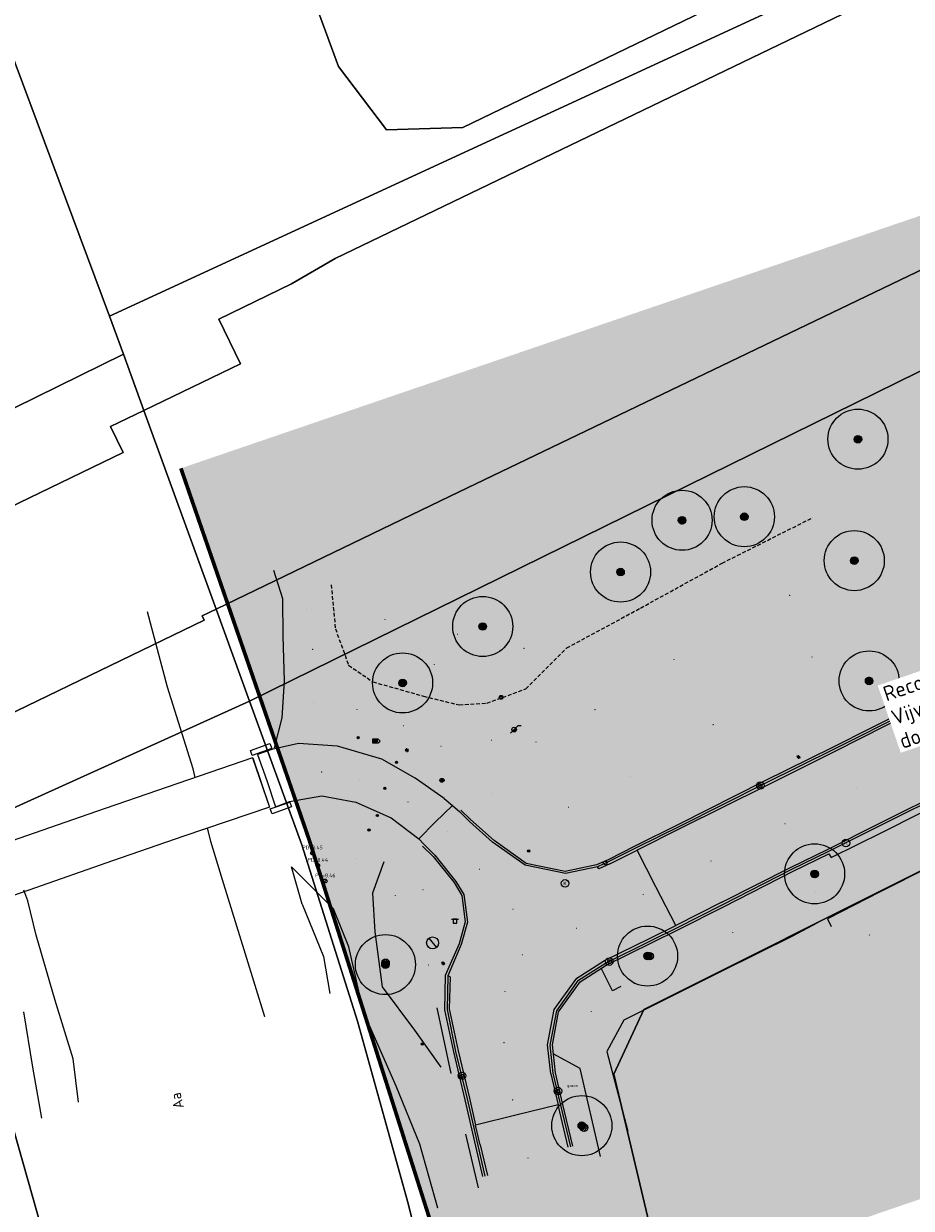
# Model space of a CAD drawing. Header units: metres. Extents: x 163628 to 168255, y 402691 to 405367.
# Tile 67 of 256: x 165191 to 165250, y 403731 to 403809. Entities that reach past the tile are written whole.
import ezdxf
from ezdxf.enums import TextEntityAlignment as Align

# ---------------------------------------------------------------- set-up
doc = ezdxf.new("R2010")
doc.units = ezdxf.units.M
doc.linetypes.add('X-CA190022.004-UO-DTM inmeting_v0.1$0$DASHED2', pattern=[0.375, 0.25, -0.125])
doc.linetypes.add('X-CA190022.004-UO-TXT_Tekst 1op200_v0.1$0$AL-DETAILS', pattern=[5.2, 2, -1.2, 2])
for name, color, linetype, lineweight in [('X-CA190022.004-UO-DTM inmeting_v0.1$0$B-ME-KW-KUNSTWERK_BRUG_FIETSBRUG-G', 170, 'Continuous', 18), ('X-CA190022.004-UO-DTM inmeting_v0.1$0$B-WE-AL-AANPIJLING-T18', 246, 'Continuous', 0), ('X-CA190022.004-UO-DTM inmeting_v0.1$0$B-WE-AL-TOPOGRAFIE_CULTUURGRENS-G', 246, 'X-CA190022.004-UO-DTM inmeting_v0.1$0$DASHED2', 0), ('X-CA190022.004-UO-DTM inmeting_v0.1$0$B-WE-GR-BOOM-S', 246, 'Continuous', 0), ('X-CA190022.004-UO-DTM inmeting_v0.1$0$B-WE-GW-TALUD_KRUIN-G', 246, 'Continuous', 0), ('X-CA190022.004-UO-DTM inmeting_v0.1$0$B-WE-GW-TALUD_TEEN-G', 246, 'Continuous', 0), ('X-CA190022.004-UO-DTM inmeting_v0.1$0$B-WE-IE-MEUBILAIR_WEGMEUBILAIR-S', 246, 'Continuous', 0), ('X-CA190022.004-UO-DTM inmeting_v0.1$0$B-WE-IE-TERREINAFSCHEIDING_NATUURLIJK_HAAG-G', 246, 'X-CA190022.004-UO-DTM inmeting_v0.1$0$IE-TERREINAFSCHEIDING-NATUURLIJK-HAAG', 0), ('X-CA190022.004-UO-DTM inmeting_v0.1$0$B-WE-MO-ONDERZOEK_PEILBUIS-S', 246, 'Continuous', 0), ('X-CA190022.004-UO-DTM inmeting_v0.1$0$B-WE-OG-HOOGTEPUNT-S', 246, 'Continuous', 0), ('X-CA190022.004-UO-DTM inmeting_v0.1$0$B-WE-RI-HWA_KOLK-S', 246, 'Continuous', 0), ('X-CA190022.004-UO-DTM inmeting_v0.1$0$B-WE-RI-PUTDEKSELHOOGTE-T25', 246, 'Continuous', 0), ('X-CA190022.004-UO-DTM inmeting_v0.1$0$B-WE-VH-KANTOPSLUITING_ACHTERKANTBAND-G', 246, 'Continuous', 0), ('X-CA190022.004-UO-DTM inmeting_v0.1$0$B-WE-VH-KANTOPSLUITING_VOORKANTBAND-G', 246, 'Continuous', 0), ('X-CA190022.004-UO-DTM inmeting_v0.1$0$B-WE-VH-VERHARDING_ASFALT-G', 246, 'Continuous', 0), ('X-CA190022.004-UO-DTM inmeting_v0.1$0$B-WE-VH-VERHARDING_BETON-G', 246, 'Continuous', 0), ('X-CA190022.004-UO-DTM inmeting_v0.1$0$B-WE-VH-VERHARDING_KLINKERS-G', 246, 'Continuous', 0), ('X-CA190022.004-UO-DTM inmeting_v0.1$0$B-WE-VH-VERHARDING_TEGELS-G', 246, 'Continuous', 0), ('X-CA190022.004-UO-DTM inmeting_v0.1$0$B-WE-VW-VERKEERSTEKEN_BORD-S', 246, 'Continuous', 0), ('X-CA190022.004-UO-DTM inmeting_v0.1$0$B-XX-AL-INFORMATIEBORD-S', 246, 'Continuous', 0), ('X-CA190022.004-UO-DTM inmeting_v0.1$0$wegmeubilair', 246, 'Continuous', 0), ('X-CA190022.004-UO-DWM_Beplanting$0$B-WE-GR-BOOM-S AFKOMSTIG UIT BGT', 252, 'Continuous', 0), ('X-CA190022.004-UO-KAD_Percelen$0$B-WE-KG-GRENS_PERCEEL-GV', 150, 'Continuous', 9), ('X-CA190022.004-UO-TXT_Tekst 1op200_v0.1$0$X-XX-AL-T35', 7, 'Continuous', 35), ('X-CA190022.004-UO-TXT_Tekst 1op200_v0.1$0$X-XX-AL-VERWIJZING_DETAIL-G', 7, 'X-CA190022.004-UO-TXT_Tekst 1op200_v0.1$0$AL-DETAILS', 0), ('X-CA190022.004-UO-WHM_Putten en kolken combi_v0.1$0$KOLK BGT', 252, 'Continuous', 0), ('X-CA190022.004-UO-WHM_Putten en kolken combi_v0.1$0$PUTRAND ONDERLEGGER GEMEENTE', 252, 'Continuous', 25)]:
    doc.layers.add(name, color=color, linetype=linetype, lineweight=lineweight)
doc.layers.add('X-CA190022.004-UO-DTM inmeting_v0.1$0$X-XX-AL-MEETPUNT-S', color=246, linetype='Continuous', lineweight=0, plot=False)
doc.layers.add('X-CA190022.004-UO-DWM_Beplanting$0$B-WE-GR-BOOM-S AFKOMSTIG UIT BOMENBESTAND GEMEENTE', color=252, linetype='Continuous')
doc.layers.add('X-CA190022.004-UO-DWM_Beplanting$0$N-GV-GR-GRAS-A-200', color=7, linetype='Continuous')
doc.layers.add('X-CA190022.004-UO-TXT_Tekst 1op200_v0.1$0$X-XX-AL-VERWIJZING-V', color=253, linetype='Continuous', lineweight=0, transparency=0.5)
doc.styles.add('X-CA190022.004-UO-DTM inmeting_v0.1$0$ISOCPEUR 9 PT', font='isocpeur.ttf', dxfattribs={"height": 2.4402})
doc.styles.add('X-CA190022.004-UO-DTM inmeting_v0.1$0$NLCS-ISO', font='isocpeur.ttf', dxfattribs={"height": 2.5})
doc.styles.add('X-CA190022.004-UO-TXT_Tekst 1op200_v0.1$0$NLCS-ISO-M200-T35', font='NLCS-ISO.ttf', dxfattribs={"height": 0.7})
doc.styles.add('X-CA190022.004-UO-WHM_Putten en kolken combi_v0.1$0$ISOCPEUR 9 PT', font='isocpeur.ttf', dxfattribs={"height": 2.4402})
doc.linetypes.add('X-CA190022.004-UO-DTM inmeting_v0.1$0$IE-TERREINAFSCHEIDING-NATUURLIJK-HAAG', pattern='A,7,-1.5,[67,NLCS.SHX,S=0.75,R=45,X=0,Y=0],-1.5', length=10)

# ---------------------------------------------------------------- blocks, each defined once
blk = doc.blocks.new('X-CA190022.004-UO-DTM inmeting_v0.1$0$boom')
h = blk.add_hatch()
h.set_pattern_fill('ANSI31', color=256, scale=0.13)
h.paths.add_polyline_path([(-1, 0, 1), (1, 0, 1)])
blk.add_circle((0, 0), 1)
blk = doc.blocks.new('X-CA190022.004-UO-DTM inmeting_v0.1$0$B-SIE-WEG_LICHTMAST-SO')
at = {"ltscale": 0.1}
for p, q in [((-0.33, 0.19), (-0.67, 0.39)), ((0, 0.39), (0, 0.77)), ((0.33, 0.19), (0.67, 0.39)), ((-0.33, -0.19), (-0.67, -0.39)), ((0, -0.39), (0, -0.77)), ((0.33, -0.19), (0.67, -0.39))]:
    blk.add_line(p, q, dxfattribs=at)
at = {"flags": 128}
for points in [[(-0.35, 0.15), (0.35, 0.15)], [(-0.35, -0.15), (0.35, -0.15)]]:
    blk.add_lwpolyline(points, dxfattribs=at)
at = {"ltscale": 0.1}
blk.add_circle((0, 0), 0.386, dxfattribs=at)
at = {"style": 'X-CA190022.004-UO-DTM inmeting_v0.1$0$NLCS-ISO'}
blk.add_attdef('TYPE', text='', height=0.549, dxfattribs=at).set_placement((0, 0.77), align=Align.BOTTOM_CENTER)
blk = doc.blocks.new('X-CA190022.004-UO-DTM inmeting_v0.1$0$punt')
at = {"color": 0, "lineweight": -2}
blk.add_line((0, 0), (0, 0), dxfattribs=at)
blk = doc.blocks.new('X-CA190022.004-UO-DTM inmeting_v0.1$0$kolk 1.03')
at = {"layer": 'X-CA190022.004-UO-DTM inmeting_v0.1$0$B-WE-RI-HWA_KOLK-S'}
blk.add_circle((0, 0), 0.25, dxfattribs=at)
at = {"layer": 'X-CA190022.004-UO-DTM inmeting_v0.1$0$B-WE-RI-HWA_KOLK-S', "insert": (0, 0), "char_height": 0.244, "attachment_point": 5, "style": 'X-CA190022.004-UO-DTM inmeting_v0.1$0$ISOCPEUR 9 PT'}
blk.add_mtext_dynamic_manual_height_columns('K', width=0.2523, gutter_width=12.2, heights=[0], dxfattribs=at)
blk = doc.blocks.new('X-CA190022.004-UO-DTM inmeting_v0.1$0$SOG-HOOGTEPUNT-SO')
for p, q in [((-0.5, 0), (0.5, 0)), ((0, 0.5), (0, -0.5))]:
    blk.add_line(p, q)
blk = doc.blocks.new('X-CA190022.004-UO-DTM inmeting_v0.1$0$SVW-VERKEERSTEKEN_BORD_ANWB-SO')
blk.add_line((-2.75, 0), (2.75, 0))
at = {"flags": 128}
blk.add_lwpolyline([(-1.5, 0), (-1.5, -3), (1.5, -3), (1.5, 0)], close=True, dxfattribs=at)
at = {"style": 'X-CA190022.004-UO-DTM inmeting_v0.1$0$NLCS-ISO'}
blk.add_attdef('AANTAL', text='', height=2.5, dxfattribs=at).set_placement((0, -1.5), align=Align.MIDDLE)
blk = doc.blocks.new('X-CA190022.004-UO-DTM inmeting_v0.1$0$SIE-WEG_PAAL_ALGEMEEN_TYPE_01')
h = blk.add_hatch(color=256)
edge = h.paths.add_edge_path()
edge.add_arc((0, 0), 0.188, 0, 360)
at = {"ltscale": 0.5}
blk.add_circle((0, 0), 0.188, dxfattribs=at)
blk = doc.blocks.new('X-CA190022.004-UO-DTM inmeting_v0.1$0$putdeksel 1.03')
at = {"layer": 'X-CA190022.004-UO-DTM inmeting_v0.1$0$B-WE-RI-PUTDEKSELHOOGTE-T25', "flags": 128}
blk.add_lwpolyline([(-0.18, -0.18), (0.18, 0.18)], dxfattribs=at)
at = {"layer": 'X-CA190022.004-UO-DTM inmeting_v0.1$0$B-WE-RI-PUTDEKSELHOOGTE-T25'}
blk.add_circle((0, 0), 0.25, dxfattribs=at)
blk = doc.blocks.new('X-CA190022.004-UO-DTM inmeting_v0.1$0$Putdeksel 1.04')
at = {"layer": 'X-CA190022.004-UO-DTM inmeting_v0.1$0$B-WE-RI-PUTDEKSELHOOGTE-T25'}
blk.add_blockref('X-CA190022.004-UO-DTM inmeting_v0.1$0$putdeksel 1.03', (0, 0), dxfattribs=at)
blk = doc.blocks.new('X-CA190022.004-UO-DTM inmeting_v0.1$0$Brouwers informatiebord')
at = {"layer": 'X-CA190022.004-UO-DTM inmeting_v0.1$0$wegmeubilair', "color": 141}
for p, q in [((-0.56, 0.37), (-0.56, -0.38)), ((-0.33, -0.38), (-0.33, 0.37)), ((-0.33, 0.37), (0.04, -0.38)), ((0.04, -0.38), (0.04, 0.37)), ((0.28, 0.37), (0.28, -0.38)), ((0.28, 0.37), (0.64, 0.37)), ((0.28, 0), (0.58, 0))]:
    blk.add_line(p, q, dxfattribs=at)
blk.add_lwpolyline([(-0.76, -0.5), (0.74, -0.5), (1.24, 0), (0.74, 0.5), (-0.76, 0.5), (-0.76, -0.5)], dxfattribs=at)
blk = doc.blocks.new('X-CA190022.004-UO-DTM inmeting_v0.1$0$SIE-WEG_VERKEERSBORD_PAAL')
blk.add_line((-0.3, 0), (0.3, 0))
for radius in [0.2, 0.0745]:
    blk.add_circle((0, 0), radius)
at = {"style": 'X-CA190022.004-UO-DTM inmeting_v0.1$0$NLCS-ISO'}
blk.add_attdef('VERKEERSBORD', (0.2, 0.2), '', height=0.4, dxfattribs=at)
blk = doc.blocks.new('X-CA190022.004-UO-DTM inmeting_v0.1$0$SIE-WEG_AFVALBAK_TYPE_01')
for radius in [0.25, 0.156]:
    blk.add_circle((0, 0), radius)
blk = doc.blocks.new('X-CA190022.004-UO-DTM inmeting_v0.1$0$SMO-BODEM_PEILBUIS_1FILTER_HANDMATIG-SO')
blk.add_hatch(color=256).paths.add_polyline_path([(-1.06, -1.07, 0.666398), (1.5, 0, 0.198311), (1.06, 1.06)])
at = {"color": 0, "linetype": 'Continuous'}
blk.add_line((2.56, 2.56), (4.57, 2.56), dxfattribs=at)
at = {"color": 0, "linetype": 'Continuous', "flags": 128}
for points in [[(-1.06, -1.07), (2.56, 2.56)], [(-2.34, -2.35), (-1.06, -1.07)]]:
    blk.add_lwpolyline(points, dxfattribs=at)
at = {"color": 0, "linetype": 'Continuous'}
blk.add_circle((0, 0), 1.5, dxfattribs=at)
at = {"style": 'X-CA190022.004-UO-DTM inmeting_v0.1$0$NLCS-ISO'}
blk.add_attdef('NR', (2.93, -1.54), '', height=2.5, dxfattribs=at)
blk = doc.blocks.new('X-CA190022.004-UO-DWM_Beplanting$0$SGR-BOOM_01-SO')
at = {"linetype": 'ByBlock', "lineweight": 18}
h = blk.add_hatch(color=0, dxfattribs=at)
h.dxf.hatch_style = 1
edge = h.paths.add_edge_path()
edge.add_arc((0, 0), 0.25, 0, 360)
at = {"color": 0, "linetype": 'ByBlock', "lineweight": 18}
for radius in [2, 0.25]:
    blk.add_circle((0, 0), radius, dxfattribs=at)
blk = doc.blocks.new('X-CA190022.004-UO-DWM_Beplanting$0$IMGEOBoom')
at = {"transparency": 33554457}
h = blk.add_hatch(color=256, dxfattribs=at)
h.dxf.hatch_style = 1
edge = h.paths.add_edge_path()
edge.add_arc((0, 0), 100, 0, 360)
edge = h.paths.add_edge_path(flags=17)
edge.add_arc((0, 0), 12.5, 0, 360)
h = blk.add_hatch()
h.set_pattern_fill('ANGLE', color=256)
h.set_pattern_definition([(0, (0, 0), (0, 6.985), [5.08, -1.905]), (90, (0, 0), (-6.985, 4e-16), [5.08, -1.905])])
edge = h.paths.add_edge_path(flags=17)
edge.add_arc((0, 0), 12.5, 0, 360)
at = {"layer": 'X-CA190022.004-UO-DWM_Beplanting$0$N-GV-GR-GRAS-A-200'}
h = blk.add_hatch(color=256, dxfattribs=at)
h.dxf.hatch_style = 1
edge = h.paths.add_edge_path(flags=17)
edge.add_arc((0, 0), 12.5, 0, 360)
at = {"xscale": 50, "yscale": 50, "zscale": 50}
blk.add_blockref('X-CA190022.004-UO-DWM_Beplanting$0$SGR-BOOM_01-SO', (0, 0), dxfattribs=at)
blk = doc.blocks.new('X-CA190022.004-UO-WHM_Putten en kolken combi_v0.1$0$IMGEOKolk')
blk.add_circle((0, 0), 0.25)
at = {"insert": (0, 0), "char_height": 0.244, "attachment_point": 5, "style": 'X-CA190022.004-UO-WHM_Putten en kolken combi_v0.1$0$ISOCPEUR 9 PT'}
blk.add_mtext_dynamic_manual_height_columns('K', width=0.25229, gutter_width=12.201, heights=[0], dxfattribs=at)
blk = doc.blocks.new('X-CA190022.004-UO-WHM_Putten en kolken combi_v0.1$0$B-SRI-PUT_BETON-SO')
at = {"flags": 128}
blk.add_lwpolyline([(-1.29, 1.53), (1.29, -1.53)], dxfattribs=at)
blk.add_circle((0, 0), 2)

msp = doc.modelspace()

# ---------------------------------------------------------------- hatches: boundary and pattern name
at = {"layer": 'X-CA190022.004-UO-TXT_Tekst 1op200_v0.1$0$X-XX-AL-VERWIJZING-V'}
h = msp.add_hatch(color=256, dxfattribs=at)
h.dxf.hatch_style = 1
h.paths.add_polyline_path([(165302.209, 403758.452), (165298.044, 403756.354), (165275.564, 403800.976), (165285.905, 403806.186), (165285.128, 403808.459), (165201.445, 403779.876), (165209.977, 403755.179), (165220.83, 403721.042), (165305.15, 403749.843)])

# ---------------------------------------------------------------- linework, layer by layer
at = {"layer": 'X-CA190022.004-UO-DTM inmeting_v0.1$0$B-ME-KW-KUNSTWERK_BRUG_FIETSBRUG-G'}
for points in [[(165206.204, 403760.615, 9.242), (165200.542, 403758.659, 9.334), (165195.76, 403757.018, 9.36), (165190.21, 403755.091, 9.331), (165185.837, 403753.562, 9.249)], [(165206.204, 403760.615, 9.242), (165207.335, 403757.322, 9.239)], [(165207.335, 403757.322, 9.239), (165201.64, 403755.4, 9.294), (165196.89, 403753.74, 9.334), (165191.331, 403751.796, 9.322), (165186.946, 403750.29, 9.25)], [(165204.515, 403750.368, 0), (165204.515, 403750.368, 0)]]:
    msp.add_polyline3d(points, dxfattribs=at)
at = {"layer": 'X-CA190022.004-UO-DTM inmeting_v0.1$0$B-WE-AL-TOPOGRAFIE_CULTUURGRENS-G'}
for p, q in [((165237.489, 403773.566, 8.992), (165243.506, 403776.59, 9.015)), ((165232.048, 403770.573, 9.089), (165237.489, 403773.566, 8.992)), ((165211.451, 403772.118, 9.405), (165211.733, 403769.196, 9.151)), ((165227.142, 403767.923, 9.099), (165232.048, 403770.573, 9.089)), ((165211.733, 403769.196, 9.151), (165212.614, 403766.769, 9.053)), ((165224.424, 403765.205, 9.069), (165227.142, 403767.923, 9.099)), ((165212.614, 403766.769, 9.053), (165214.229, 403765.666, 9.056)), ((165214.229, 403765.666, 9.056), (165217.593, 403764.712, 9.031)), ((165221.822, 403764.24, 9.068), (165224.424, 403765.205, 9.069)), ((165217.593, 403764.712, 9.031), (165219.985, 403764.131, 9.01)), ((165219.985, 403764.131, 9.01), (165221.822, 403764.24, 9.068))]:
    msp.add_line(p, q, dxfattribs=at)
at = {"layer": 'X-CA190022.004-UO-DTM inmeting_v0.1$0$B-WE-GW-TALUD_KRUIN-G'}
for points in [[(165207.678, 403761.265, 9.144), (165208.193, 403763.268, 8.957), (165208.347, 403765.734, 8.849), (165208.251, 403768.7, 8.995), (165208.224, 403771.184, 9.204), (165207.638, 403773.064, 9.355)], [(165209.51, 403750.863, 8.336), (165208.817, 403753.341, 8.425)], [(165214.952, 403753.679, 8.808), (165214.212, 403751.589, 8.81), (165214.367, 403749.022, 8.791), (165214.857, 403745.354, 8.654), (165216.998, 403742.482, 8.787), (165218.747, 403740.02, 8.841)], [(165209.51, 403750.863, 8.336), (165210.942, 403747.375, 8.19), (165211.363, 403744.927, 8.161)], [(165190.963, 403743.705, 7.941), (165191.565, 403740.028, 8.016), (165192.165, 403736.627, 7.973)]]:
    msp.add_polyline3d(points, dxfattribs=at)
at = {"layer": 'X-CA190022.004-UO-DTM inmeting_v0.1$0$B-WE-GW-TALUD_TEEN-G'}
for points in [[(165202.258, 403759.882, 6.93), (165200.553, 403765.304, 6.865), (165199.226, 403770.321, 6.926)], [(165202.402, 403759.297, 6.862), (165202.258, 403759.882, 6.862)], [(165203.445, 403755.048, 6.862), (165203.222, 403755.954, 6.862)], [(165207.038, 403743.362, 6.889), (165205.75, 403747.548, 6.885), (165204.218, 403752.475, 6.914), (165203.445, 403755.048, 6.863)], [(165218.546, 403730.623, 8.303), (165217.349, 403734.895, 8.395), (165215.79, 403738.757, 8.341), (165213.594, 403743.705, 8.218), (165212.617, 403748.032, 8.355), (165211.602, 403750.555, 8.449), (165208.817, 403753.341, 8.425)], [(165191.265, 403751.09, 6.862), (165190.993, 403751.807, 6.862)], [(165194.621, 403737.69, 6.979), (165194.265, 403740.579, 6.911), (165193.085, 403744.46, 6.947), (165191.812, 403748.802, 6.884), (165191.265, 403751.09, 6.862)]]:
    msp.add_polyline3d(points, dxfattribs=at)
at = {"layer": 'X-CA190022.004-UO-DTM inmeting_v0.1$0$B-WE-IE-TERREINAFSCHEIDING_NATUURLIJK_HAAG-G'}
for p, q in [((165219.432, 403739.601, 8.903), (165218.507, 403743.956, 8.962)), ((165221.266, 403731.98, 8.852), (165220.414, 403735.557, 8.886))]:
    msp.add_line(p, q, dxfattribs=at)
at = {"layer": 'X-CA190022.004-UO-DTM inmeting_v0.1$0$B-WE-VH-KANTOPSLUITING_ACHTERKANTBAND-G'}
for points in [[(165249.807, 403763.804, 8.99), (165244.887, 403761.305, 8.998), (165240.241, 403759.035, 8.978), (165234.624, 403756.197, 8.967), (165231.661, 403754.731, 8.955), (165229.889, 403753.826, 8.944), (165229.125, 403753.487, 8.93), (165227.023, 403753.046, 8.949), (165224.446, 403753.575, 9.006), (165222.314, 403755.106, 9.052), (165220.739, 403756.51, 9.08), (165220.093, 403757.117, 8.999)], [(165227.552, 403734.755, 9.016), (165226.862, 403737.611, 9.001), (165226.392, 403739.634, 8.989), (165226.182, 403741.495, 8.977), (165226.593, 403743.702, 8.979), (165228.031, 403745.703, 8.967), (165229.767, 403746.816, 8.97), (165232.834, 403748.319, 8.983), (165234.536, 403749.168, 8.973), (165237.622, 403750.7, 8.97), (165242.224, 403753.063, 9.041), (165244.585, 403754.212, 9.014), (165244.742, 403753.963, 9.012), (165248.167, 403755.655, 8.978), (165252.99, 403758.097, 8.993), (165252.895, 403758.343, 8.984)], [(165217.533, 403754.726, 8.984), (165218.249, 403754.034, 9.071), (165219.647, 403752.309, 9.04), (165220.156, 403751.436, 9.026), (165220.375, 403749.696, 9.004), (165219.978, 403748.22, 8.995), (165219.048, 403746.129, 8.987), (165219.006, 403743.823, 8.961), (165219.589, 403741.038, 8.94), (165220.36, 403737.842, 8.929), (165221.069, 403734.751, 8.933), (165221.518, 403732.731, 8.937)]]:
    msp.add_polyline3d(points, dxfattribs=at)
at = {"layer": 'X-CA190022.004-UO-DTM inmeting_v0.1$0$B-WE-VH-KANTOPSLUITING_VOORKANTBAND-G'}
for points in [[(165249.896, 403763.677, 8.888), (165244.954, 403761.18, 8.88), (165240.32, 403758.899, 8.828), (165234.688, 403756.056, 8.822), (165231.758, 403754.612, 8.837), (165229.945, 403753.711, 8.837), (165229.178, 403753.353, 8.879), (165227.044, 403752.905, 8.902), (165224.372, 403753.47, 8.95), (165222.201, 403754.987, 8.978), (165220.662, 403756.375, 9.006), (165220.026, 403757.015, 9.002)], [(165227.41, 403734.723, 8.901), (165226.717, 403737.571, 8.888), (165226.241, 403739.616, 8.892), (165226.025, 403741.484, 8.894), (165226.468, 403743.77, 8.895), (165227.93, 403745.818, 8.891), (165229.711, 403746.938, 8.855), (165232.766, 403748.453, 8.853), (165234.462, 403749.29, 8.859), (165237.535, 403750.835, 8.87), (165242.132, 403753.197, 8.913), (165244.551, 403754.37, 8.894), (165247.962, 403756.083, 8.877), (165252.824, 403758.488, 8.902)], [(165217.65, 403754.833, 8.999), (165217.291, 403755.22, 9.011)], [(165217.65, 403754.833, 8.999), (165218.356, 403754.132, 8.985), (165219.744, 403752.377, 8.962), (165220.294, 403751.501, 8.956), (165220.539, 403749.657, 8.933), (165220.106, 403748.186, 8.902), (165219.223, 403746.09, 8.871), (165219.174, 403743.845, 8.868), (165219.736, 403741.07, 8.846), (165220.509, 403737.904, 8.805), (165221.224, 403734.798, 8.82), (165221.674, 403732.77, 8.802)], [(165243.78, 403749.594, 9.022), (165242.175, 403748.743, 8.978), (165237.455, 403746.416, 8.948), (165230.93, 403743.136, 9.021), (165229.817, 403741.057, 9.002), (165231.2, 403735.766, 9.05)]]:
    msp.add_polyline3d(points, dxfattribs=at)
at = {"layer": 'X-CA190022.004-UO-DTM inmeting_v0.1$0$B-WE-VH-VERHARDING_ASFALT-G'}
for points in [[(165249.988, 403763.547, 8.914), (165245.023, 403761.051, 8.913), (165240.368, 403758.73, 8.896), (165234.73, 403755.931, 8.88)], [(165218.974, 403757.892, 9.025), (165217.044, 403759.254, 9.098), (165214.814, 403760.528, 9.131), (165211.862, 403761.388, 9.154), (165209.277, 403761.559, 9.142), (165207.505, 403761.166, 9.171), (165206.55, 403760.834, 9.226), (165207.159, 403759.1, 9.235), (165207.749, 403757.353, 9.231), (165208.678, 403757.696, 9.202), (165210.825, 403758.067, 9.138), (165213.091, 403757.649, 9.083), (165215.456, 403756.62, 9.033)], [(165237.471, 403750.992, 8.898), (165242.085, 403753.328, 8.932), (165244.49, 403754.497, 8.922), (165247.902, 403756.211, 8.914), (165252.703, 403758.614, 8.923)], [(165218.974, 403757.892, 9.025), (165219.535, 403757.443, 9.01)], [(165219.535, 403757.443, 9.01), (165218.368, 403756.323, 9.03), (165217.291, 403755.22, 9.011)], [(165219.535, 403757.443, 9.01), (165220.026, 403757.015, 9.002)], [(165215.456, 403756.62, 9.033), (165217.291, 403755.22, 9.011)], [(165234.73, 403755.931, 8.88), (165231.818, 403754.457, 8.891)], [(165226.08, 403739.575, 8.927), (165225.862, 403741.514, 8.927), (165226.306, 403743.855, 8.928), (165227.817, 403745.948, 8.913), (165229.661, 403747.107, 8.898), (165232.7, 403748.611, 8.883), (165234.403, 403749.437, 8.879), (165233.071, 403752.028, 8.955), (165231.818, 403754.457, 8.891)], [(165229.996, 403753.555, 8.893), (165231.818, 403754.457, 8.891)], [(165229.263, 403753.219, 8.901), (165229.178, 403753.353, 8.879)], [(165229.996, 403753.555, 8.893), (165229.263, 403753.219, 8.901)], [(165237.471, 403750.992, 8.898), (165234.403, 403749.437, 8.879)], [(165219.364, 403746.035, 8.887), (165219.223, 403746.09, 8.871)], [(165219.364, 403746.035, 8.887), (165219.319, 403743.892, 8.89), (165219.902, 403741.106, 8.893), (165220.662, 403737.956, 8.875)], [(165226.08, 403739.575, 8.927), (165226.559, 403737.502, 8.913)], [(165220.662, 403737.956, 8.875), (165221.066, 403736.149, 8.851)], [(165227.225, 403734.69, 8.912), (165226.559, 403737.502, 8.913), (165223.746, 403736.825, 8.96), (165221.066, 403736.149, 8.851)], [(165221.374, 403734.837, 8.859), (165221.066, 403736.149, 8.851)], [(165221.374, 403734.837, 8.859), (165221.855, 403732.812, 8.843)]]:
    msp.add_polyline3d(points, dxfattribs=at)
at = {"layer": 'X-CA190022.004-UO-DTM inmeting_v0.1$0$B-WE-VH-VERHARDING_BETON-G'}
for points in [[(165206.19, 403760.762, 9.337), (165206.076, 403761.104, 9.335), (165207.369, 403761.556, 9.327), (165207.492, 403761.22, 9.321)], [(165208.698, 403757.657, 9.325), (165208.811, 403757.334, 9.33), (165207.526, 403756.882, 9.333), (165207.384, 403757.211, 9.327)]]:
    msp.add_polyline3d(points, close=True, dxfattribs=at)
msp.add_polyline3d([(165206.226, 403760.605, 9.238), (165207.349, 403757.329, 9.239)], dxfattribs=at)
at = {"layer": 'X-CA190022.004-UO-DTM inmeting_v0.1$0$B-WE-VH-VERHARDING_KLINKERS-G'}
msp.add_polyline3d([(165251.349, 403753.014, 9.115), (165251.222, 403753.298, 9.097), (165247.999, 403751.69, 9.055), (165244.492, 403749.898, 9.062), (165244.754, 403749.373, 9.086)], dxfattribs=at)
at = {"layer": 'X-CA190022.004-UO-DTM inmeting_v0.1$0$B-WE-VH-VERHARDING_TEGELS-G'}
for points in [[(165230.734, 403745.393, 8.974), (165230.187, 403745.094, 8.991), (165229.427, 403746.599, 8.968)], [(165229.374, 403734.077, 9.037), (165228.03, 403739.92, 9.016), (165226.223, 403740.897, 8.979)]]:
    msp.add_polyline3d(points, dxfattribs=at)
at = {"layer": 'X-CA190022.004-UO-KAD_Percelen$0$B-WE-KG-GRENS_PERCEEL-GV', "flags": 128}
for points in [[(165235.09, 403972.87), (165235.48, 403970.98), (165224.8, 403961.76), (165163.18, 403968.04), (165128.08, 403946.12), (165189.77, 403851.96), (165196.73, 403847.93), (165211.94, 403806.63), (165215.14, 403802.41), (165220.21, 403802.55), (165323.1, 403852.205), (165302.032, 403912.162), (165301.54, 403912.16), (165294.09, 403915.29), (165292.14, 403917.077), (165285.14, 403923.49), (165257.54, 403955.9), (165250.16, 403971.34)], [(165198.984, 403783.721), (165203.794, 403770.499), (165219.371, 403778.022), (165261.19, 403798.093), (165312.395, 403823.042), (165377.01, 403853.973), (165439.548, 403884.215), (165525.447, 403925.461), (165513.006, 403935.006), (165505.996, 403931.629), (165504.764, 403934.187), (165372.327, 403871.117), (165276.3, 403823), (165276.248, 403824.924), (165211.72, 403793.834), (165208.803, 403792.162), (165203.98, 403789.794), (165205.414, 403786.827)], [(165206.02, 403764.38), (165414.648, 403867.011), (165488.008, 403902.301), (165500.095, 403908.046), (165516.162, 403915.666), (165529.8, 403922.245), (165525.447, 403925.461), (165439.548, 403884.215), (165377.01, 403853.973), (165312.395, 403823.042), (165261.19, 403798.093), (165219.371, 403778.022), (165203.794, 403770.499)], [(165197.616, 403787.482), (165198.984, 403783.721), (165205.414, 403786.827), (165203.98, 403789.794), (165208.803, 403792.162), (165211.72, 403793.834), (165276.248, 403824.924), (165276.2, 403826.7), (165196.7, 403790)], [(164885.502, 403637.729), (164887.38, 403633.726), (164927.988, 403653.361), (165072.609, 403722.691), (165178.044, 403773.604), (165178.874, 403771.886), (165197.597, 403780.936), (165196.768, 403782.65), (165198.984, 403783.721), (165197.616, 403787.482), (165175.883, 403776.785), (165100.661, 403739.758), (165025.211, 403704.052), (164951.691, 403669.132)], [(164887.38, 403633.726), (164893.326, 403621.049), (164934.06, 403640.745), (165078.673, 403710.073), (165184.133, 403761.004), (165184.269, 403760.722), (165202.993, 403769.772), (165202.86, 403770.048), (165203.794, 403770.499), (165198.984, 403783.721), (165196.768, 403782.65), (165197.597, 403780.936), (165178.874, 403771.886), (165178.044, 403773.604), (165072.609, 403722.691), (164927.988, 403653.361)], [(165230.28, 403739.56), (165232.28, 403743.86), (165251.07, 403753.264), (165267.503, 403761.486), (165271.141, 403763.316), (165283.496, 403769.48), (165311.272, 403783.36), (165315.012, 403781.951), (165321.996, 403758.687), (165327.964, 403738.569), (165333.72, 403719.38), (165331.74, 403715.59), (165312.738, 403709.479), (165306.131, 403707.316), (165287.304, 403701.29), (165268.089, 403695.123), (165245.34, 403687.81), (165242.22, 403689.18), (165236.2, 403714.576)], [(164893.326, 403621.049), (164894.973, 403617.537), (164934.976, 403636.621), (164979.678, 403658.296), (165027.357, 403681.153), (165069.929, 403701.778), (165110.237, 403720.92), (165149.076, 403738.774), (165179.629, 403752.458), (165184.131, 403754.492), (165206.02, 403764.38), (165203.794, 403770.499), (165202.86, 403770.048), (165202.993, 403769.772), (165184.269, 403760.722), (165184.133, 403761.004), (165078.673, 403710.073), (164934.06, 403640.745)], [(165265.011, 403725.149), (165260.065, 403735.514), (165256.59, 403742.6), (165251.07, 403753.264), (165232.28, 403743.86), (165230.28, 403739.56), (165236.2, 403714.576), (165259.199, 403722.362)]]:
    msp.add_lwpolyline(points, close=True, dxfattribs=at)
for points in [[(165177.83, 403840.55), (165196.7, 403790), (165276.2, 403826.7), (165276.248, 403824.924), (165276.3, 403823), (165372.327, 403871.117), (165507.8, 403939), (165504.3, 403942.15), (165497.079, 403937.449), (165489.46, 403932.49), (165323.1, 403852.205), (165220.21, 403802.55), (165215.14, 403802.41), (165211.94, 403806.63), (165196.73, 403847.93), (165189.77, 403851.96)], [(165414.648, 403867.011), (165206.02, 403764.38), (165209.499, 403754.807), (165213.209, 403743.079), (165216.538, 403731.109), (165219.578, 403719.089), (165228.485, 403680.885), (165237.382, 403642.678), (165241.787, 403624.62), (165246.519, 403606.625), (165251.628, 403588.499), (165256.83, 403570.884), (165262.441, 403553.043), (165268.337, 403535.356)], [(165175.883, 403776.785), (165197.616, 403787.482), (165196.7, 403790), (165177.83, 403840.55)], [(165268.337, 403535.356), (165262.441, 403553.043), (165256.83, 403570.884), (165251.628, 403588.499), (165246.519, 403606.625), (165241.787, 403624.62), (165237.382, 403642.678), (165228.485, 403680.885), (165219.578, 403719.089), (165216.538, 403731.109), (165213.209, 403743.079), (165209.499, 403754.807), (165206.02, 403764.38), (165184.131, 403754.492)], [(165177.151, 403520.417), (165225.104, 403594.141), (165223.355, 403600.346), (165218.531, 403618.692), (165214.015, 403637.201), (165205.258, 403675.382), (165196.258, 403713.59), (165193.446, 403724.755), (165190.31, 403735.894)], [(165190.31, 403735.894), (165193.446, 403724.755), (165196.258, 403713.59), (165205.258, 403675.382), (165214.015, 403637.201), (165218.531, 403618.692), (165223.355, 403600.346), (165225.104, 403594.141), (165228.435, 403582.329), (165233.871, 403563.926), (165239.562, 403545.827), (165245.547, 403527.831)]]:
    msp.add_lwpolyline(points, dxfattribs=at)
at = {"layer": 'X-CA190022.004-UO-TXT_Tekst 1op200_v0.1$0$X-XX-AL-VERWIJZING_DETAIL-G', "const_width": 0.25, "flags": 128}
msp.add_lwpolyline([(165201.445, 403779.876), (165209.977, 403755.179), (165220.83, 403721.042)], dxfattribs=at)

# ---------------------------------------------------------------- block references
at = {"layer": 'X-CA190022.004-UO-DTM inmeting_v0.1$0$B-WE-GR-BOOM-S', "linetype": 'ByBlock', "lineweight": -2, "xscale": 0.25, "yscale": 0.25, "zscale": 0.25}
for p in [(165243.643, 403752.872), (165232.658, 403747.404), (165215.074, 403746.965, 8.874), (165228.294, 403735.988, 9.084)]:
    msp.add_blockref('X-CA190022.004-UO-DTM inmeting_v0.1$0$boom', p, dxfattribs=at)
at = {"layer": 'X-CA190022.004-UO-DTM inmeting_v0.1$0$B-WE-IE-MEUBILAIR_WEGMEUBILAIR-S', "linetype": 'ByBlock', "lineweight": -2}
for name, p, xscale, yscale, zscale in [('X-CA190022.004-UO-DTM inmeting_v0.1$0$SIE-WEG_AFVALBAK_TYPE_01', (165222.766, 403764.635, 9.091), 0.5, 0.5, 0.5), ('X-CA190022.004-UO-DTM inmeting_v0.1$0$B-SIE-WEG_LICHTMAST-SO', (165216.484, 403761.117, 9.101), 0.1620167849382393, 0.1620167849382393, 0.1620167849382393), ('X-CA190022.004-UO-DTM inmeting_v0.1$0$B-SIE-WEG_LICHTMAST-SO', (165242.574, 403760.659), 0.1620167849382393, 0.1620167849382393, 0.1620167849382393), ('X-CA190022.004-UO-DTM inmeting_v0.1$0$SIE-WEG_VERKEERSBORD_PAAL', (165218.829, 403759.109, 8.925), 0.6250000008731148, 0.6250000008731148, 0.6250000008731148), ('X-CA190022.004-UO-DTM inmeting_v0.1$0$B-SIE-WEG_LICHTMAST-SO', (165218.904, 403746.928), 0.1620167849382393, 0.1620167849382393, 0.1620167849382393)]:
    msp.add_blockref(name, p, dxfattribs=dict(at, xscale=xscale, yscale=yscale, zscale=zscale))
at = {"layer": 'X-CA190022.004-UO-DTM inmeting_v0.1$0$B-WE-IE-MEUBILAIR_WEGMEUBILAIR-S', "color": 0, "linetype": 'ByBlock', "lineweight": -2, "xscale": 0.3999999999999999, "yscale": 0.3999999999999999, "zscale": 0.3999999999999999}
for p in [(165213.248, 403761.952, 9.16), (165215.8, 403760.312, 9.113), (165215.027, 403758.581, 9.107), (165214.527, 403756.768, 9.065), (165213.974, 403755.798, 9.023), (165224.606, 403754.4, 9.016), (165217.524, 403741.563, 8.863)]:
    msp.add_blockref('X-CA190022.004-UO-DTM inmeting_v0.1$0$SIE-WEG_PAAL_ALGEMEEN_TYPE_01', p, dxfattribs=at)
at = {"layer": 'X-CA190022.004-UO-DTM inmeting_v0.1$0$B-WE-MO-ONDERZOEK_PEILBUIS-S', "color": 0, "linetype": 'ByBlock', "lineweight": -2, "xscale": 0.1018200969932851, "yscale": 0.1018200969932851, "zscale": 0.1018200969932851}
msp.add_blockref('X-CA190022.004-UO-DTM inmeting_v0.1$0$SMO-BODEM_PEILBUIS_1FILTER_HANDMATIG-SO', (165223.639, 403762.488, 9.039), dxfattribs=at)
at = {"layer": 'X-CA190022.004-UO-DTM inmeting_v0.1$0$B-WE-OG-HOOGTEPUNT-S', "linetype": 'ByBlock', "lineweight": -2, "xscale": 0.01, "yscale": 0.01, "zscale": 0.01}
for p in [(165241.961, 403771.424, 9.049), (165209.831, 403770.477, 9.11), (165215.021, 403769.803, 8.933), (165219.871, 403768.842, 9.085), (165210.2, 403767.831, 8.938), (165224.286, 403767.896, 9.127), (165243.466, 403767.329, 9.106), (165218.305, 403766.806, 9.018), (165234.266, 403767.166, 9.063), (165210.269, 403764.292, 8.932), (165213.164, 403763.829, 9.056), (165229.014, 403763.813, 9.024), (165216.274, 403762.758, 8.997), (165236.876, 403762.814, 9.03), (165222.113, 403761.776, 8.997), (165218.765, 403761.388, 9.002), (165225.084, 403761.658, 8.991), (165210.817, 403759.664, 9.175), (165231.384, 403759.343, 9.008), (165213.319, 403759.187, 9.136), (165246.45, 403758.633, 8.962), (165222.127, 403758.255, 8.994), (165216.56, 403757.665, 9.078), (165227.268, 403757.319, 9.009), (165241.674, 403756.234, 8.964), (165219.17, 403755.676, 9.023), (165213.046, 403753.885, 8.686), (165221.32, 403753.201, 8.983), (165236.738, 403753.75, 8.963), (165217.563, 403751.84, 8.977), (165232.23, 403751.518, 8.962), (165243.724, 403751.618, 8.995), (165215.712, 403751.43, 8.889), (165223.558, 403750.533, 8.973), (165227.778, 403749.266, 8.967), (165238.168, 403748.967, 8.985), (165247.288, 403748.828, 9.137), (165224.204, 403747.52, 8.965), (165217.922, 403746.833, 8.943), (165231.623, 403745.572, 8.955), (165223.019, 403745.044, 8.98), (165228.767, 403743.732, 9.005), (165222.959, 403741.669, 8.979), (165223.532, 403737.849, 8.967), (165224.549, 403733.972, 8.97)]:
    msp.add_blockref('X-CA190022.004-UO-DTM inmeting_v0.1$0$SOG-HOOGTEPUNT-SO', p, dxfattribs=at)
at = {"layer": 'X-CA190022.004-UO-DTM inmeting_v0.1$0$B-WE-RI-HWA_KOLK-S', "linetype": 'ByBlock', "lineweight": -2, "xscale": 0.5, "yscale": 0.5, "zscale": 0.5}
for p in [(165240.007, 403758.745, 8.832), (165229.698, 403753.614, 8.83), (165229.988, 403747.04, 8.817), (165220.149, 403739.411, 8.818), (165226.544, 403738.412, 8.878)]:
    msp.add_blockref('X-CA190022.004-UO-DTM inmeting_v0.1$0$kolk 1.03', p, dxfattribs=at)
at = {"layer": 'X-CA190022.004-UO-DTM inmeting_v0.1$0$B-WE-RI-PUTDEKSELHOOGTE-T25', "linetype": 'ByBlock', "lineweight": -2, "xscale": 0.5000000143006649, "yscale": 0.5000000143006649, "zscale": 0.5000000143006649}
for p in [(165210.206, 403754.265, 8.45), (165210.561, 403753.446, 8.436), (165211.058, 403752.404, 8.458)]:
    msp.add_blockref('X-CA190022.004-UO-DTM inmeting_v0.1$0$Putdeksel 1.04', p, dxfattribs=at)
at = {"layer": 'X-CA190022.004-UO-DTM inmeting_v0.1$0$B-WE-VW-VERKEERSTEKEN_BORD-S', "linetype": 'ByBlock', "lineweight": -2, "xscale": 0.08333333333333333, "yscale": 0.08333333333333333, "zscale": 0.08333333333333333}
msp.add_blockref('X-CA190022.004-UO-DTM inmeting_v0.1$0$SVW-VERKEERSTEKEN_BORD_ANWB-SO', (165219.701, 403749.859, 9.017), dxfattribs=at)
at = {"layer": 'X-CA190022.004-UO-DTM inmeting_v0.1$0$B-XX-AL-INFORMATIEBORD-S', "linetype": 'ByBlock', "lineweight": -2, "xscale": 0.25, "yscale": 0.25, "zscale": 0.25}
msp.add_blockref('X-CA190022.004-UO-DTM inmeting_v0.1$0$Brouwers informatiebord', (165214.403, 403761.722, 9.145), dxfattribs=at)
at = {"layer": 'X-CA190022.004-UO-DTM inmeting_v0.1$0$X-XX-AL-MEETPUNT-S', "linetype": 'ByBlock', "lineweight": -2}
for p in [(165243.506, 403776.59, 9.015), (165237.489, 403773.566, 8.992), (165207.638, 403773.064, 9.355), (165211.451, 403772.118, 9.405), (165208.224, 403771.184, 9.204), (165232.048, 403770.573, 9.089), (165199.226, 403770.321, 6.926), (165211.733, 403769.196, 9.151), (165208.251, 403768.7, 8.995), (165227.142, 403767.923, 9.099), (165212.614, 403766.769, 9.053), (165208.347, 403765.734, 8.849), (165214.229, 403765.666, 9.056), (165200.553, 403765.304, 6.865), (165224.424, 403765.205, 9.069), (165217.593, 403764.712, 9.031), (165219.985, 403764.131, 9.01), (165221.822, 403764.24, 9.068), (165249.807, 403763.804, 8.99), (165249.896, 403763.677, 8.888), (165249.988, 403763.547, 8.914), (165208.193, 403763.268, 8.957), (165206.076, 403761.104, 9.335), (165207.369, 403761.556, 9.327), (165207.492, 403761.22, 9.321), (165207.505, 403761.166, 9.171), (165207.678, 403761.265, 9.144), (165209.277, 403761.559, 9.142), (165211.862, 403761.388, 9.154), (165244.887, 403761.305, 8.998), (165244.954, 403761.18, 8.88), (165245.023, 403761.051, 8.913), (165206.19, 403760.762, 9.337), (165206.204, 403760.615, 9.242), (165206.226, 403760.605, 9.238), (165206.55, 403760.834, 9.226), (165214.814, 403760.528, 9.131), (165202.258, 403759.882, 6.93), (165200.542, 403758.659, 9.334), (165207.159, 403759.1, 9.235), (165217.044, 403759.254, 9.098), (165240.241, 403759.035, 8.978), (165240.32, 403758.899, 8.828), (165240.368, 403758.73, 8.896), (165210.825, 403758.067, 9.138), (165218.974, 403757.892, 9.025), (165195.76, 403757.018, 9.36), (165207.335, 403757.322, 9.239), (165207.349, 403757.329, 9.239), (165207.384, 403757.211, 9.327), (165207.749, 403757.353, 9.231), (165208.678, 403757.696, 9.202), (165208.698, 403757.657, 9.325), (165208.811, 403757.334, 9.33), (165213.091, 403757.649, 9.083), (165219.535, 403757.443, 9.01), (165220.026, 403757.015, 9.002), (165220.093, 403757.117, 8.999), (165207.526, 403756.882, 9.333), (165215.456, 403756.62, 9.033), (165218.368, 403756.323, 9.03), (165220.662, 403756.375, 9.006), (165220.739, 403756.51, 9.08), (165234.624, 403756.197, 8.967), (165247.902, 403756.211, 8.914), (165201.64, 403755.4, 9.294), (165234.688, 403756.056, 8.822), (165234.73, 403755.931, 8.88), (165247.962, 403756.083, 8.877), (165248.167, 403755.655, 8.978), (165203.445, 403755.048, 6.863), (165217.291, 403755.22, 9.011), (165217.533, 403754.726, 8.984), (165217.65, 403754.833, 8.999), (165222.201, 403754.987, 8.978), (165222.314, 403755.106, 9.052), (165231.661, 403754.731, 8.955), (165231.758, 403754.612, 8.837), (165218.249, 403754.034, 9.071), (165218.356, 403754.132, 8.985), (165229.889, 403753.826, 8.944), (165231.818, 403754.457, 8.891), (165244.49, 403754.497, 8.922), (165244.551, 403754.37, 8.894), (165244.585, 403754.212, 9.014), (165244.742, 403753.963, 9.012), (165196.89, 403753.74, 9.334), (165208.817, 403753.341, 8.425), (165214.952, 403753.679, 8.808), (165224.372, 403753.47, 8.95), (165224.446, 403753.575, 9.006), (165227.023, 403753.046, 8.949), (165229.125, 403753.487, 8.93), (165229.178, 403753.353, 8.879), (165229.263, 403753.219, 8.901), (165229.945, 403753.711, 8.837), (165229.996, 403753.555, 8.893), (165242.085, 403753.328, 8.932), (165242.132, 403753.197, 8.913), (165242.224, 403753.063, 9.041), (165204.218, 403752.475, 6.914), (165219.647, 403752.309, 9.04), (165219.744, 403752.377, 8.962), (165227.044, 403752.905, 8.902), (165191.331, 403751.796, 9.322), (165214.212, 403751.589, 8.81), (165220.294, 403751.501, 8.956), (165233.071, 403752.028, 8.955), (165247.999, 403751.69, 9.055), (165191.265, 403751.09, 6.862), (165209.51, 403750.863, 8.336), (165220.156, 403751.436, 9.026), (165237.471, 403750.992, 8.898), (165237.535, 403750.835, 8.87), (165237.622, 403750.7, 8.97), (165211.602, 403750.555, 8.449), (165244.492, 403749.898, 9.062), (165220.375, 403749.696, 9.004), (165220.539, 403749.657, 8.933), (165234.403, 403749.437, 8.879), (165234.462, 403749.29, 8.859), (165234.536, 403749.168, 8.973), (165243.78, 403749.594, 9.022), (165244.754, 403749.373, 9.086), (165191.812, 403748.802, 6.884), (165214.367, 403749.022, 8.791), (165232.7, 403748.611, 8.883), (165232.766, 403748.453, 8.853), (165232.834, 403748.319, 8.983), (165242.175, 403748.743, 8.978), (165205.75, 403747.548, 6.885), (165212.617, 403748.032, 8.355), (165219.978, 403748.22, 8.995), (165220.106, 403748.186, 8.902), (165210.942, 403747.375, 8.19), (165229.661, 403747.107, 8.898), (165229.711, 403746.938, 8.855), (165229.767, 403746.816, 8.97), (165219.048, 403746.129, 8.987), (165219.223, 403746.09, 8.871), (165219.364, 403746.035, 8.887), (165227.817, 403745.948, 8.913), (165229.427, 403746.599, 8.968), (165237.455, 403746.416, 8.948), (165214.857, 403745.354, 8.654), (165227.93, 403745.818, 8.891), (165228.031, 403745.703, 8.967), (165230.734, 403745.393, 8.974), (165193.085, 403744.46, 6.947), (165211.363, 403744.927, 8.161), (165230.187, 403745.094, 8.991), (165213.594, 403743.705, 8.218), (165218.507, 403743.956, 8.962), (165219.006, 403743.823, 8.961), (165219.174, 403743.845, 8.868), (165219.319, 403743.892, 8.89), (165226.306, 403743.855, 8.928), (165226.468, 403743.77, 8.895), (165226.593, 403743.702, 8.979), (165207.038, 403743.362, 6.889), (165230.93, 403743.136, 9.021), (165216.998, 403742.482, 8.787), (165225.862, 403741.514, 8.927), (165226.025, 403741.484, 8.894), (165226.182, 403741.495, 8.977), (165194.265, 403740.579, 6.911), (165219.589, 403741.038, 8.94), (165219.736, 403741.07, 8.846), (165219.902, 403741.106, 8.893), (165226.223, 403740.897, 8.979), (165229.817, 403741.057, 9.002), (165191.565, 403740.028, 8.016), (165218.747, 403740.02, 8.841), (165226.392, 403739.634, 8.989), (165228.03, 403739.92, 9.016), (165219.432, 403739.601, 8.903), (165226.08, 403739.575, 8.927), (165226.241, 403739.616, 8.892), (165215.79, 403738.757, 8.341), (165227.52, 403738.765, 9.012), (165194.621, 403737.69, 6.979), (165220.36, 403737.842, 8.929), (165220.509, 403737.904, 8.805), (165220.662, 403737.956, 8.875), (165226.559, 403737.502, 8.913), (165226.717, 403737.571, 8.888), (165226.862, 403737.611, 9.001), (165192.165, 403736.627, 7.973), (165223.746, 403736.825, 8.96), (165221.066, 403736.149, 8.851), (165231.2, 403735.766, 9.05), (165217.349, 403734.895, 8.395), (165220.414, 403735.557, 8.886), (165221.069, 403734.751, 8.933), (165221.224, 403734.798, 8.82), (165221.374, 403734.837, 8.859), (165227.225, 403734.69, 8.912), (165227.41, 403734.723, 8.901), (165227.552, 403734.755, 9.016), (165229.374, 403734.077, 9.037), (165221.518, 403732.731, 8.937), (165221.674, 403732.77, 8.802), (165221.855, 403732.812, 8.843), (165221.266, 403731.98, 8.852), (165218.546, 403730.623, 8.303)]:
    msp.add_blockref('X-CA190022.004-UO-DTM inmeting_v0.1$0$punt', p, dxfattribs=at)
at = {"layer": 'X-CA190022.004-UO-DWM_Beplanting$0$B-WE-GR-BOOM-S AFKOMSTIG UIT BGT', "xscale": 0.02, "yscale": 0.02, "zscale": 0.02}
for p in [(165246.526, 403781.813), (165234.816, 403776.417), (165238.961, 403776.655), (165246.283, 403773.731), (165230.721, 403772.972), (165221.543, 403769.346), (165216.207, 403765.591), (165247.269, 403765.725), (165243.639, 403752.886), (165232.519, 403747.412), (165215.064, 403746.844), (165228.139, 403736.123)]:
    msp.add_blockref('X-CA190022.004-UO-DWM_Beplanting$0$IMGEOBoom', p, dxfattribs=at)
at = {"layer": 'X-CA190022.004-UO-DWM_Beplanting$0$B-WE-GR-BOOM-S AFKOMSTIG UIT BOMENBESTAND GEMEENTE', "xscale": 0.02, "yscale": 0.02, "zscale": 0.02}
for p in [(165246.526, 403781.813), (165234.816, 403776.417), (165238.961, 403776.655), (165246.283, 403773.731), (165230.721, 403772.972), (165221.543, 403769.346), (165216.207, 403765.591), (165247.269, 403765.725), (165243.639, 403752.886), (165232.519, 403747.412), (165215.064, 403746.844), (165228.139, 403736.123)]:
    msp.add_blockref('X-CA190022.004-UO-DWM_Beplanting$0$IMGEOBoom', p, dxfattribs=at)
at = {"layer": 'X-CA190022.004-UO-WHM_Putten en kolken combi_v0.1$0$KOLK BGT', "zscale": 0.5}
for p in [(165240.023, 403758.766), (165245.727, 403754.936), (165227.022, 403752.251), (165229.971, 403747.043), (165220.164, 403739.438), (165226.552, 403738.429)]:
    msp.add_blockref('X-CA190022.004-UO-WHM_Putten en kolken combi_v0.1$0$IMGEOKolk', p, dxfattribs=at)
at = {"layer": 'X-CA190022.004-UO-WHM_Putten en kolken combi_v0.1$0$PUTRAND ONDERLEGGER GEMEENTE', "xscale": 0.2, "yscale": 0.2, "zscale": 0.2}
msp.add_blockref('X-CA190022.004-UO-WHM_Putten en kolken combi_v0.1$0$B-SRI-PUT_BETON-SO', (165218.208, 403748.288), dxfattribs=at)

# ---------------------------------------------------------------- texts
at = {"layer": 'X-CA190022.004-UO-DTM inmeting_v0.1$0$B-WE-AL-AANPIJLING-T18', "linetype": 'ByBlock', "insert": (165227.52, 403738.765, 9.012), "char_height": 0.18, "attachment_point": 5, "style": 'X-CA190022.004-UO-DTM inmeting_v0.1$0$NLCS-ISO'}
msp.add_mtext('gazon', dxfattribs=at)
at = {"layer": 'X-CA190022.004-UO-DTM inmeting_v0.1$0$B-WE-RI-PUTDEKSELHOOGTE-T25', "linetype": 'ByBlock', "char_height": 0.25, "attachment_point": 8, "style": 'X-CA190022.004-UO-DTM inmeting_v0.1$0$NLCS-ISO'}
for s, insert in [('PD=8.45', (165210.206, 403754.515, 8.45)), ('PD=8.44', (165210.561, 403753.696, 8.436)), ('PD=8.46', (165211.058, 403752.654, 8.458))]:
    msp.add_mtext(s, dxfattribs=dict(at, insert=insert))
at = {"layer": 'X-CA190022.004-UO-TXT_Tekst 1op200_v0.1$0$X-XX-AL-T35', "insert": (165200.98, 403737.173), "char_height": 0.7, "attachment_point": 1, "rotation": 103.68262, "style": 'X-CA190022.004-UO-TXT_Tekst 1op200_v0.1$0$NLCS-ISO-M200-T35'}
msp.add_mtext_dynamic_manual_height_columns('Aa', width=8.87567, gutter_width=8.75, heights=[0], dxfattribs=at)

# ---------------------------------------------------------------- next in the draw order: texts
at = {"layer": 'X-CA190022.004-UO-TXT_Tekst 1op200_v0.1$0$X-XX-AL-T35', "insert": (165248.1, 403765.297), "char_height": 1, "attachment_point": 1, "rotation": 18.86, "style": 'X-CA190022.004-UO-TXT_Tekst 1op200_v0.1$0$NLCS-ISO-M200-T35', "bg_fill": 3, "box_fill_scale": 1.2, "bg_fill_color": 256, "bg_fill_transparency": 0}
msp.add_mtext_dynamic_manual_height_columns('Reconstructie Vijverwijk door derden ', width=8.30126, gutter_width=8.75, heights=[0], dxfattribs=at)

doc.saveas('drawing.dxf')
